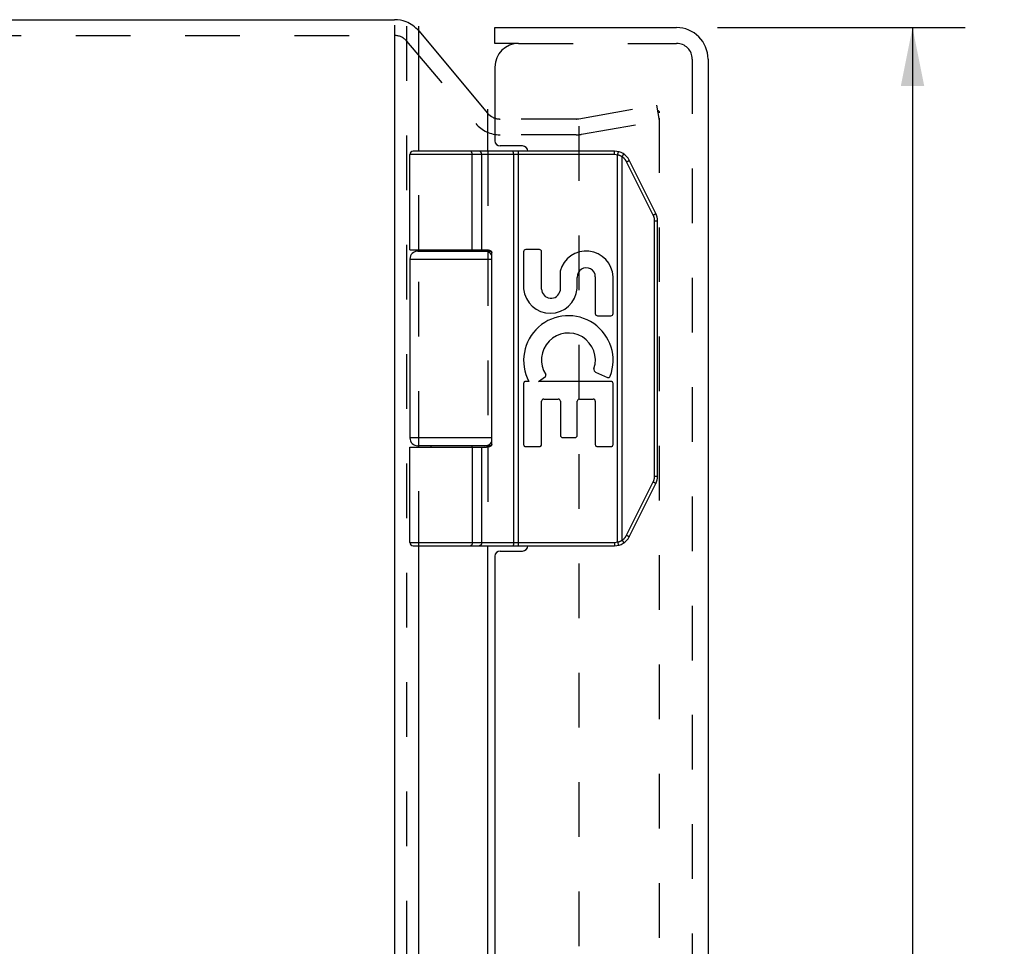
# Model space of a CAD drawing. Header units: inches. Extents: x 0 to 37.8, y 0 to 24.4.
# Tile 5 of 11: x 3.7 to 7.5, y 13.1 to 16.6. Entities that reach past the tile are written whole.
import ezdxf

# ---------------------------------------------------------------- set-up
doc = ezdxf.new("R2010")
doc.units = ezdxf.units.IN
doc.header["$LTSCALE"] = 2.077778
doc.header["$MEASUREMENT"] = 0
doc.linetypes.add('HIDDEN', pattern=[0.2, 0.1, -0.1])
doc.layers.get('0').update_dxf_attribs({"linetype": 'CONTINUOUS'})
for name, color, linetype in [('DEFAULT_2', 8, 'HIDDEN'), ('DIMENSIONS', 7, 'CONTINUOUS'), ('DOOR_ASSEMBLY', 7, 'CONTINUOUS')]:
    doc.layers.add(name, color=color, linetype=linetype)
doc.styles.get("Standard").update_dxf_attribs({"font": 'arial.ttf'})
doc.dimstyles.new('DIMSTYLE_1', dxfattribs={"dimtxt": 0.166667, "dimasz": 0.222222, "dimexe": 0.09, "dimexo": 0.07, "dimgap": 0.0375, "dimtad": 0, "dimtih": 1, "dimtoh": 1, "dimzin": 4, "dimdsep": 46, "dimtxsty": 'Standard', "dimblk": '_FILLED', "dimblk1": '_FILLED', "dimblk2": '_FILLED', "dimcen": 0.09, "dimadec": 3, "dimazin": 1, "dimtfac": 1, "dimtdec": 3, "dimtofl": 0, "dimtmove": 0, "dimatfit": 3, "dimldrblk": '_FILLED', "dimfxl": 0, "dimtolj": 1, "dimtzin": 4, "dimarcsym": 0})

# ---------------------------------------------------------------- blocks, each defined once
blk = doc.blocks.new('_FILLED')
at = {"color": 0, "linetype": 'ByBlock'}
blk.add_solid([(0, 0), (-1, 0.2), (-1, -0.2)], dxfattribs=at)
blk = doc.blocks.new('*D13')
at = {"layer": 'DIMENSIONS', "color": 2, "linetype": 'Continuous'}
for p, q in [((6.3924, 16.546), (7.3336, 16.546)), ((7.1336, 16.546), (7.1336, 12.886)), ((7.1336, 8.606), (7.1336, 12.3027)), ((6.3924, 8.606), (7.3336, 8.606))]:
    blk.add_line(p, q, dxfattribs=at)
at = {"layer": 'DIMENSIONS', "color": 2, "linetype": 'Continuous', "xscale": 0.2222222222, "yscale": 0.2222222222, "zscale": 0.2222222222}
for p, rotation in [((7.1336, 16.546), 90), ((7.1336, 8.606), 270)]:
    blk.add_blockref('_FILLED', p, dxfattribs=dict(at, rotation=rotation))
at = {"layer": 'DIMENSIONS', "color": 2, "linetype": 'Continuous', "insert": (7.1336, 12.8027), "char_height": 0.16667, "width": 0.697646, "attachment_point": 2, "line_spacing_factor": 0.9}
blk.add_mtext('7.94\\PDOOR', dxfattribs=at)

msp = doc.modelspace()

# ---------------------------------------------------------------- linework, layer by layer
at = {"color": 3, "linetype": 'Continuous'}
for p, q in [((2.2923, 16.576), (5.1654, 16.576)), ((5.1654, 16.5557), (5.1654, 8.6379)), ((5.2573, 16.076), (5.2573, 16.5511)), ((5.5202, 16.076), (5.5202, 16.2353)), ((5.2573, 15.696), (5.2573, 15.701)), ((5.5202, 15.696), (5.5202, 15.7008)), ((5.2573, 14.951), (5.2573, 14.956)), ((5.5202, 14.9513), (5.5202, 14.956)), ((5.2573, 10.576), (5.2573, 14.576)), ((5.5202, 10.576), (5.5202, 14.576))]:
    msp.add_line(p, q, dxfattribs=at)
at = {"color": 7, "linetype": 'Continuous'}
msp.add_line((5.2573, 16.5332), (5.5193, 16.2209), dxfattribs=at)
at = {"color": 3, "linetype": 'Continuous'}
msp.add_arc((5.1654, 16.456), 0.12, 68.6313, 90, dxfattribs=at)
at = {"color": 7, "linetype": 'Continuous'}
for centre, radius, start, end in [((5.1654, 16.456), 0.12, 40, 68.6313), ((5.5662, 16.2584), 0.06, 220, 242.7669)]:
    msp.add_arc(centre, radius, start, end, dxfattribs=at)
at = {"layer": 'DEFAULT_2', "color": 8, "linetype": 'HIDDEN'}
for p, q in [((5.2113, 16.5511), (5.2113, 8.7015)), ((2.2923, 16.516), (5.1654, 16.516)), ((5.2113, 16.4946), (5.4734, 16.1823)), ((5.8654, 16.1993), (6.1622, 16.2516)), ((6.1726, 16.1925), (6.1622, 16.2516)), ((6.1726, 8.9299), (6.1726, 16.2222)), ((5.855, 16.1984), (5.5662, 16.1984)), ((5.8654, 16.1707), (5.8654, 9.0255)), ((5.8758, 16.1402), (6.1726, 16.1925)), ((5.855, 16.1384), (5.5662, 16.1384)), ((5.2573, 15.701), (5.2573, 16.076)), ((5.5202, 16.076), (5.5202, 15.7008)), ((5.2573, 14.956), (5.2573, 15.696)), ((5.5202, 15.696), (5.5202, 14.956)), ((5.2573, 14.576), (5.2573, 14.951)), ((5.5202, 14.9513), (5.5202, 14.576))]:
    msp.add_line(p, q, dxfattribs=at)
for points in [[(6.1647, 16.2302), (6.1645, 16.2302), (6.164, 16.2301), (6.1634, 16.23)], [(6.1662, 16.23), (6.1657, 16.2301), (6.1651, 16.2302), (6.1647, 16.2302)], [(6.1726, 16.2222), (6.1726, 16.2227), (6.1725, 16.2233), (6.1724, 16.2239), (6.1723, 16.2245), (6.1721, 16.225), (6.1719, 16.2255), (6.1716, 16.2261), (6.1713, 16.2266), (6.171, 16.227), (6.1706, 16.2275), (6.1702, 16.2279), (6.1698, 16.2283), (6.1694, 16.2286), (6.1689, 16.229), (6.1684, 16.2293), (6.1679, 16.2295), (6.1673, 16.2297), (6.1668, 16.2299), (6.1662, 16.23)]]:
    msp.add_lwpolyline(points, dxfattribs=at)
for centre, radius, start, end in [((5.1654, 16.456), 0.06, 40, 90), ((5.5662, 16.2584), 0.06, 242.7669, 270), ((5.5662, 16.2584), 0.12, 220, 270), ((5.855, 16.2584), 0.06, 270, 280), ((5.855, 16.2584), 0.12, 270, 280)]:
    msp.add_arc(centre, radius, start, end, dxfattribs=at)
at = {"layer": 'DOOR_ASSEMBLY', "color": 7, "linetype": 'Continuous'}
for p, q in [((5.5468, 16.486), (5.5468, 16.546)), ((5.6368, 16.486), (5.5468, 16.486)), ((5.2238, 15.701), (5.2238, 16.063)), ((6.0012, 16.063), (5.2238, 16.063)), ((6.0012, 16.076), (5.2368, 16.076)), ((5.4543, 16.076), (5.4542, 16.076)), ((5.4544, 16.076), (5.4543, 16.076)), ((5.4545, 16.076), (5.4544, 16.076)), ((5.4607, 15.701), (5.4607, 16.0632)), ((5.4607, 15.701), (5.4607, 16.0632)), ((5.4967, 15.701), (5.4967, 16.063)), ((5.6169, 16.0712), (5.6169, 16.0716)), ((5.617, 16.0709), (5.6169, 16.0712)), ((5.617, 16.0706), (5.617, 16.0709)), ((5.6171, 16.0702), (5.617, 16.0706)), ((5.6171, 16.0698), (5.6171, 16.0702)), ((5.6171, 16.0695), (5.6171, 16.0698)), ((5.6172, 16.0691), (5.6171, 16.0695)), ((5.6172, 16.0687), (5.6172, 16.0691)), ((5.6172, 16.0683), (5.6172, 16.0687)), ((5.6172, 16.0679), (5.6172, 16.0683)), ((5.6173, 16.0675), (5.6172, 16.0679)), ((5.6173, 16.0671), (5.6173, 16.0675)), ((5.6173, 16.0667), (5.6173, 16.0671)), ((5.6173, 16.0662), (5.6173, 16.0667)), ((5.6173, 16.0658), (5.6173, 16.0662)), ((5.6174, 16.0654), (5.6173, 16.0658)), ((5.6174, 16.065), (5.6174, 16.0654)), ((5.6174, 16.0645), (5.6174, 16.065)), ((5.6174, 16.0641), (5.6174, 16.0645)), ((5.6174, 16.0637), (5.6174, 16.0641)), ((5.6174, 16.0632), (5.6174, 16.0637)), ((5.6174, 16.0632), (5.6174, 14.5888)), ((5.6366, 14.576), (5.6366, 16.076)), ((6.0012, 16.063), (6.0012, 16.076)), ((6.0131, 16.0616), (6.0163, 16.0742)), ((6.0131, 14.5905), (6.0131, 16.0616)), ((6.0305, 16.0547), (6.0307, 16.0551)), ((6.0305, 14.5973), (6.0305, 16.0547)), ((6.0307, 16.0551), (6.031, 16.0556)), ((6.031, 16.0556), (6.0314, 16.0562)), ((6.0314, 16.0562), (6.0317, 16.0567)), ((6.0317, 16.0567), (6.032, 16.0572)), ((6.032, 16.0572), (6.0324, 16.0577)), ((6.0324, 16.0577), (6.0326, 16.0581)), ((6.0326, 16.0581), (6.0328, 16.0584)), ((6.0328, 16.0584), (6.033, 16.0588)), ((6.033, 16.0588), (6.0332, 16.0591)), ((6.0332, 16.0591), (6.0333, 16.0594)), ((6.0333, 16.0594), (6.0335, 16.0597)), ((6.0335, 16.0597), (6.0337, 16.0601)), ((6.0337, 16.0601), (6.0339, 16.0604)), ((6.0339, 16.0604), (6.034, 16.0607)), ((6.034, 16.0607), (6.0342, 16.061)), ((6.0342, 16.061), (6.0344, 16.0613)), ((6.0344, 16.0613), (6.0345, 16.0615)), ((6.0345, 16.0615), (6.0347, 16.0618)), ((6.0347, 16.0618), (6.0348, 16.0621)), ((6.0348, 16.0621), (6.0349, 16.0624)), ((6.1484, 15.8334), (6.0473, 16.0357)), ((6.0484, 16.0362), (6.0492, 16.0366)), ((6.0492, 16.0366), (6.0499, 16.037)), ((6.0499, 16.037), (6.0506, 16.0374)), ((6.0506, 16.0374), (6.0513, 16.0378)), ((6.0513, 16.0378), (6.052, 16.0381)), ((6.052, 16.0381), (6.0525, 16.0384)), ((6.0525, 16.0384), (6.0529, 16.0387)), ((6.0529, 16.0387), (6.0534, 16.0389)), ((6.0534, 16.0389), (6.0538, 16.0392)), ((6.0538, 16.0392), (6.0542, 16.0394)), ((6.0542, 16.0394), (6.0544, 16.0395)), ((6.0544, 16.0395), (6.0547, 16.0397)), ((6.055, 16.0399), (6.0553, 16.04)), ((6.0553, 16.04), (6.0555, 16.0402)), ((6.0555, 16.0402), (6.0557, 16.0403)), ((6.0557, 16.0403), (6.0558, 16.0404)), ((6.1582, 15.8392), (6.0571, 16.0415)), ((6.1496, 15.834), (6.1503, 15.8344)), ((6.1503, 15.8344), (6.151, 15.8348)), ((6.151, 15.8348), (6.1518, 15.8352)), ((6.1518, 15.8352), (6.1524, 15.8355)), ((6.1524, 15.8355), (6.1531, 15.8359)), ((6.1531, 15.8359), (6.1536, 15.8362)), ((6.1536, 15.8362), (6.154, 15.8364)), ((6.154, 15.8364), (6.1545, 15.8367)), ((6.1545, 15.8367), (6.1549, 15.8369)), ((6.1549, 15.8369), (6.1553, 15.8371)), ((6.1553, 15.8371), (6.1556, 15.8373)), ((6.1556, 15.8373), (6.1558, 15.8374)), ((6.1558, 15.8374), (6.156, 15.8376)), ((6.156, 15.8376), (6.1563, 15.8377)), ((6.1563, 15.8377), (6.1565, 15.8378)), ((6.1565, 15.8378), (6.1567, 15.838)), ((6.1536, 14.8408), (6.1536, 15.8113)), ((6.1536, 15.8113), (6.1648, 15.8113)), ((6.1648, 14.8408), (6.1648, 15.8113)), ((5.2538, 15.696), (5.5326, 15.696)), ((5.3033, 15.701), (5.3033, 15.696)), ((5.4593, 15.701), (5.4593, 15.696)), ((5.5348, 14.961), (5.5348, 15.691)), ((5.6556, 15.6936), (5.6556, 15.5525)), ((5.7159, 15.702), (5.664, 15.702)), ((5.7243, 15.552), (5.7243, 15.6936)), ((5.2238, 15.666), (5.2238, 14.986)), ((5.2238, 15.666), (5.5348, 15.666)), ((5.7943, 15.6203), (5.7943, 15.5455)), ((5.8597, 15.5536), (5.8599, 15.5963)), ((5.9284, 15.5986), (5.9284, 15.459)), ((5.9958, 15.459), (5.9958, 15.5986)), ((5.9368, 15.4506), (5.9874, 15.4506)), ((5.9295, 15.2358), (5.9748, 15.2162)), ((5.6556, 15.1927), (5.6556, 14.9612)), ((5.6757, 15.2011), (5.664, 15.2011)), ((5.713, 15.2011), (5.7385, 15.219)), ((5.9874, 15.2011), (5.713, 15.2011)), ((5.9958, 14.9612), (5.9958, 15.1927)), ((5.7243, 14.9612), (5.7243, 15.1253)), ((5.7327, 15.1337), (5.7874, 15.1337)), ((5.7958, 15.1253), (5.7958, 14.9957)), ((5.8595, 14.9957), (5.8595, 15.1253)), ((5.8679, 15.1337), (5.92, 15.1337)), ((5.9284, 15.1253), (5.9284, 14.9612)), ((5.5348, 14.986), (5.2238, 14.986)), ((5.8042, 14.9873), (5.8511, 14.9873)), ((5.2238, 14.589), (5.2238, 14.951)), ((5.2238, 14.951), (5.5149, 14.951)), ((5.5326, 14.956), (5.2538, 14.956)), ((5.3033, 14.956), (5.3033, 14.951)), ((5.4593, 14.956), (5.4593, 14.951)), ((5.4967, 14.589), (5.4967, 14.951)), ((5.664, 14.9528), (5.7159, 14.9528)), ((5.9368, 14.9528), (5.9874, 14.9528)), ((6.0473, 14.6164), (6.1484, 14.8186)), ((6.1484, 14.8186), (6.1494, 14.8181)), ((6.1494, 14.8181), (6.1501, 14.8178)), ((6.1501, 14.8178), (6.1509, 14.8174)), ((6.1509, 14.8174), (6.1516, 14.817)), ((6.1516, 14.817), (6.1523, 14.8166)), ((6.1523, 14.8166), (6.1529, 14.8162)), ((6.1529, 14.8162), (6.1534, 14.816)), ((6.1534, 14.816), (6.1539, 14.8157)), ((6.1536, 14.8408), (6.1648, 14.8408)), ((6.1539, 14.8157), (6.1543, 14.8155)), ((6.1543, 14.8155), (6.1548, 14.8152)), ((6.1548, 14.8152), (6.1552, 14.815)), ((6.0571, 14.6106), (6.1582, 14.8128)), ((6.1552, 14.815), (6.1554, 14.8148)), ((6.1554, 14.8148), (6.1557, 14.8147)), ((6.1557, 14.8147), (6.1559, 14.8145)), ((6.1559, 14.8145), (6.1562, 14.8144)), ((6.1562, 14.8144), (6.1564, 14.8143)), ((6.1564, 14.8143), (6.1566, 14.8141)), ((6.1566, 14.8141), (6.1568, 14.814)), ((6.0305, 14.5973), (6.0308, 14.5968)), ((6.0308, 14.5968), (6.0311, 14.5962)), ((6.0311, 14.5962), (6.0315, 14.5957)), ((6.0315, 14.5957), (6.0318, 14.5952)), ((6.0318, 14.5952), (6.0321, 14.5947)), ((6.0321, 14.5947), (6.0325, 14.5941)), ((6.0325, 14.5941), (6.0327, 14.5938)), ((6.0327, 14.5938), (6.0329, 14.5934)), ((6.0329, 14.5934), (6.0331, 14.5931)), ((6.0331, 14.5931), (6.0333, 14.5928)), ((6.0333, 14.5928), (6.0334, 14.5925)), ((6.0334, 14.5925), (6.0336, 14.5921)), ((6.0336, 14.5921), (6.0338, 14.5918)), ((6.0338, 14.5918), (6.034, 14.5915)), ((6.034, 14.5915), (6.0341, 14.5912)), ((6.0341, 14.5912), (6.0343, 14.5909)), ((6.0343, 14.5909), (6.0344, 14.5906)), ((6.0344, 14.5906), (6.0346, 14.5904)), ((6.0473, 14.6164), (6.0482, 14.6159)), ((6.0482, 14.6159), (6.049, 14.6155)), ((6.049, 14.6155), (6.0497, 14.6151)), ((6.0497, 14.6151), (6.0505, 14.6147)), ((6.0505, 14.6147), (6.0511, 14.6144)), ((6.0511, 14.6144), (6.0518, 14.614)), ((6.0518, 14.614), (6.0523, 14.6137)), ((6.0523, 14.6137), (6.0528, 14.6135)), ((6.0528, 14.6135), (6.0532, 14.6132)), ((6.0532, 14.6132), (6.0536, 14.613)), ((6.0536, 14.613), (6.0541, 14.6127)), ((6.0541, 14.6127), (6.0543, 14.6126)), ((6.0543, 14.6126), (6.0546, 14.6124)), ((6.0546, 14.6124), (6.0548, 14.6123)), ((6.0548, 14.6123), (6.055, 14.6122)), ((6.055, 14.6122), (6.0553, 14.612)), ((6.0553, 14.612), (6.0555, 14.6119)), ((6.0555, 14.6119), (6.0557, 14.6118)), ((5.2238, 14.589), (6.0012, 14.589)), ((5.2368, 14.576), (6.0012, 14.576)), ((5.4543, 14.576), (5.4542, 14.576)), ((5.4544, 14.576), (5.4543, 14.576)), ((5.4545, 14.576), (5.4544, 14.576)), ((5.4546, 14.5761), (5.4545, 14.576)), ((5.6171, 14.582), (5.617, 14.5817)), ((5.617, 14.5817), (5.617, 14.5813)), ((5.617, 14.5813), (5.617, 14.581)), ((5.6172, 14.5832), (5.6171, 14.5828)), ((5.6171, 14.5828), (5.6171, 14.5824)), ((5.6171, 14.5824), (5.6171, 14.582)), ((5.6173, 14.5843), (5.6172, 14.5839)), ((5.6172, 14.5839), (5.6172, 14.5835)), ((5.6172, 14.5835), (5.6172, 14.5832)), ((5.6174, 14.5864), (5.6173, 14.586)), ((5.6173, 14.586), (5.6173, 14.5856)), ((5.6173, 14.5856), (5.6173, 14.5852)), ((5.6173, 14.5852), (5.6173, 14.5848)), ((5.6173, 14.5848), (5.6173, 14.5843)), ((5.6174, 14.5888), (5.6174, 14.5884)), ((5.6174, 14.5884), (5.6174, 14.5879)), ((5.6174, 14.5879), (5.6174, 14.5875)), ((5.6174, 14.5869), (5.6174, 14.5864)), ((6.0012, 14.589), (6.0012, 14.576)), ((6.0131, 14.5905), (6.0163, 14.5779)), ((6.0346, 14.5904), (6.0347, 14.5901))]:
    msp.add_line(p, q, dxfattribs=at)
at = {"layer": 'DOOR_ASSEMBLY', "color": 3, "linetype": 'Continuous'}
for p, q in [((5.5468, 16.546), (6.2368, 16.546)), ((6.3568, 16.426), (6.3568, 8.726)), ((5.5468, 16.396), (5.5468, 16.116)), ((5.6518, 16.096), (5.5668, 16.096)), ((5.5668, 14.556), (5.6518, 14.556)), ((5.5468, 14.536), (5.5468, 10.616))]:
    msp.add_line(p, q, dxfattribs=at)
at = {"layer": 'DOOR_ASSEMBLY', "color": 8, "linetype": 'HIDDEN'}
for p, q in [((5.6368, 16.486), (6.2368, 16.486)), ((6.2968, 16.426), (6.2968, 8.726))]:
    msp.add_line(p, q, dxfattribs=at)
at = {"layer": 'DOOR_ASSEMBLY', "color": 7, "linetype": 'Continuous'}
for points in [[(5.4607, 16.0632), (5.4607, 16.0635), (5.4607, 16.0637), (5.4607, 16.0639), (5.4607, 16.0641), (5.4607, 16.0643), (5.4607, 16.0645), (5.4607, 16.0648), (5.4607, 16.065), (5.4607, 16.0652), (5.4606, 16.0654), (5.4606, 16.0656), (5.4606, 16.0658), (5.4606, 16.066), (5.4605, 16.0662), (5.4605, 16.0665), (5.4605, 16.0667), (5.4605, 16.0669), (5.4604, 16.0671), (5.4604, 16.0673), (5.4604, 16.0675), (5.4603, 16.0677), (5.4603, 16.0679), (5.4602, 16.0681), (5.4602, 16.0683), (5.4601, 16.0685), (5.4601, 16.0687), (5.46, 16.0689), (5.46, 16.0691), (5.4599, 16.0693), (5.4599, 16.0695), (5.4598, 16.0696), (5.4598, 16.0698), (5.4597, 16.07), (5.4597, 16.0702), (5.4596, 16.0704), (5.4595, 16.0706), (5.4595, 16.0707), (5.4594, 16.0709), (5.4593, 16.0711), (5.4593, 16.0712), (5.4592, 16.0714), (5.4591, 16.0716), (5.4591, 16.0717), (5.459, 16.0719), (5.4589, 16.0721), (5.4588, 16.0722), (5.4588, 16.0724), (5.4587, 16.0725), (5.4586, 16.0727), (5.4585, 16.0728), (5.4584, 16.0729), (5.4583, 16.0731), (5.4583, 16.0732), (5.4582, 16.0734), (5.4581, 16.0735), (5.458, 16.0736), (5.4579, 16.0737), (5.4578, 16.0739), (5.4577, 16.074), (5.4576, 16.0741), (5.4575, 16.0742), (5.4574, 16.0743), (5.4573, 16.0744), (5.4573, 16.0745), (5.4572, 16.0746), (5.4571, 16.0747), (5.457, 16.0748), (5.4569, 16.0749), (5.4568, 16.075), (5.4567, 16.0751), (5.4566, 16.0752), (5.4565, 16.0752), (5.4563, 16.0753), (5.4562, 16.0754), (5.4561, 16.0754), (5.456, 16.0755), (5.4559, 16.0756), (5.4558, 16.0756), (5.4557, 16.0757), (5.4556, 16.0757), (5.4555, 16.0758), (5.4554, 16.0758), (5.4553, 16.0758), (5.4552, 16.0759), (5.4551, 16.0759), (5.455, 16.0759), (5.4549, 16.076), (5.4547, 16.076), (5.4546, 16.076), (5.4545, 16.076)], [(5.4607, 16.0632), (5.4607, 16.0635), (5.4607, 16.0637), (5.4607, 16.0639), (5.4607, 16.0641), (5.4607, 16.0643), (5.4607, 16.0645), (5.4607, 16.0648), (5.4606, 16.065), (5.4606, 16.0652), (5.4606, 16.0654), (5.4606, 16.0656), (5.4606, 16.0658), (5.4605, 16.066), (5.4605, 16.0662), (5.4605, 16.0665), (5.4605, 16.0667), (5.4604, 16.0669), (5.4604, 16.0671), (5.4604, 16.0673), (5.4603, 16.0675), (5.4603, 16.0677), (5.4602, 16.0679), (5.4602, 16.0681), (5.4602, 16.0683), (5.4601, 16.0685), (5.4601, 16.0687), (5.46, 16.0689), (5.46, 16.0691), (5.4599, 16.0693), (5.4599, 16.0695), (5.4598, 16.0696), (5.4597, 16.0698), (5.4597, 16.07), (5.4596, 16.0702), (5.4596, 16.0704), (5.4595, 16.0706), (5.4594, 16.0707), (5.4594, 16.0709), (5.4593, 16.0711), (5.4592, 16.0712), (5.4592, 16.0714), (5.4591, 16.0716), (5.459, 16.0717), (5.459, 16.0719), (5.4589, 16.0721), (5.4588, 16.0722), (5.4587, 16.0724), (5.4586, 16.0725), (5.4586, 16.0727), (5.4585, 16.0728), (5.4584, 16.0729), (5.4583, 16.0731), (5.4582, 16.0732), (5.4581, 16.0734), (5.4581, 16.0735), (5.458, 16.0736), (5.4579, 16.0737), (5.4578, 16.0739), (5.4577, 16.074), (5.4576, 16.0741), (5.4575, 16.0742), (5.4574, 16.0743), (5.4573, 16.0744), (5.4572, 16.0745), (5.4571, 16.0746), (5.457, 16.0747), (5.4569, 16.0748), (5.4568, 16.0749), (5.4567, 16.075), (5.4566, 16.0751), (5.4565, 16.0752), (5.4564, 16.0752), (5.4563, 16.0753), (5.4562, 16.0754), (5.4561, 16.0754), (5.456, 16.0755), (5.4559, 16.0756), (5.4558, 16.0756), (5.4557, 16.0757), (5.4556, 16.0757), (5.4555, 16.0758), (5.4554, 16.0758), (5.4553, 16.0758), (5.4551, 16.0759), (5.455, 16.0759), (5.4549, 16.0759), (5.4548, 16.076), (5.4547, 16.076), (5.4546, 16.076)], [(5.4967, 16.063), (5.4967, 16.0632), (5.4967, 16.0635), (5.4967, 16.0637), (5.4967, 16.0639), (5.4967, 16.0641), (5.4967, 16.0643), (5.4966, 16.0645), (5.4966, 16.0648), (5.4966, 16.065), (5.4966, 16.0652), (5.4965, 16.0654), (5.4965, 16.0656), (5.4965, 16.0658), (5.4964, 16.066), (5.4964, 16.0662), (5.4964, 16.0665), (5.4963, 16.0667), (5.4963, 16.0669), (5.4962, 16.0671), (5.4962, 16.0673), (5.4961, 16.0675), (5.4961, 16.0677), (5.496, 16.0679), (5.4959, 16.0681), (5.4959, 16.0683), (5.4958, 16.0685), (5.4957, 16.0687), (5.4957, 16.0689), (5.4956, 16.0691), (5.4955, 16.0693), (5.4954, 16.0695), (5.4953, 16.0696), (5.4953, 16.0698), (5.4952, 16.07), (5.4951, 16.0702), (5.495, 16.0704), (5.4949, 16.0706), (5.4948, 16.0707), (5.4947, 16.0709), (5.4946, 16.0711), (5.4945, 16.0712), (5.4944, 16.0714), (5.4943, 16.0716), (5.4942, 16.0717), (5.4941, 16.0719), (5.4939, 16.0721), (5.4938, 16.0722), (5.4937, 16.0724), (5.4936, 16.0725), (5.4935, 16.0727), (5.4933, 16.0728), (5.4932, 16.0729), (5.4931, 16.0731), (5.493, 16.0732), (5.4928, 16.0734), (5.4927, 16.0735), (5.4926, 16.0736), (5.4924, 16.0737), (5.4923, 16.0739), (5.4922, 16.074), (5.492, 16.0741), (5.4919, 16.0742), (5.4917, 16.0743), (5.4916, 16.0744), (5.4915, 16.0745), (5.4913, 16.0746), (5.4912, 16.0747), (5.491, 16.0748), (5.4909, 16.0749), (5.4907, 16.075), (5.4906, 16.0751), (5.4904, 16.0752), (5.4903, 16.0752), (5.4901, 16.0753), (5.4899, 16.0754), (5.4898, 16.0754), (5.4896, 16.0755), (5.4895, 16.0756), (5.4893, 16.0756), (5.4892, 16.0757), (5.489, 16.0757), (5.4888, 16.0758), (5.4887, 16.0758), (5.4885, 16.0758), (5.4883, 16.0759), (5.4882, 16.0759), (5.488, 16.0759), (5.4879, 16.076), (5.4877, 16.076), (5.4875, 16.076), (5.4874, 16.076), (5.4872, 16.076), (5.487, 16.076), (5.4869, 16.076)], [(5.6169, 16.0716), (5.6169, 16.0717), (5.6169, 16.0719), (5.6168, 16.0721), (5.6168, 16.0722), (5.6168, 16.0724), (5.6168, 16.0725), (5.6167, 16.0727), (5.6167, 16.0728), (5.6167, 16.0729), (5.6167, 16.0731), (5.6166, 16.0732), (5.6166, 16.0734), (5.6166, 16.0735), (5.6166, 16.0736), (5.6165, 16.0737), (5.6165, 16.0739), (5.6165, 16.074), (5.6164, 16.0741), (5.6164, 16.0742), (5.6164, 16.0743), (5.6164, 16.0744), (5.6163, 16.0745), (5.6163, 16.0746), (5.6163, 16.0747), (5.6162, 16.0748), (5.6162, 16.0749), (5.6162, 16.075), (5.6161, 16.0751), (5.6161, 16.0752), (5.6161, 16.0752), (5.616, 16.0753), (5.616, 16.0754), (5.616, 16.0754), (5.616, 16.0755), (5.6159, 16.0756), (5.6159, 16.0756), (5.6159, 16.0757), (5.6158, 16.0757), (5.6158, 16.0758), (5.6158, 16.0758), (5.6157, 16.0758), (5.6157, 16.0759), (5.6157, 16.0759), (5.6156, 16.0759), (5.6156, 16.076), (5.6156, 16.076), (5.6155, 16.076), (5.6155, 16.076), (5.6155, 16.076), (5.6154, 16.076), (5.6154, 16.076)], [(6.0305, 16.0547), (6.0299, 16.055), (6.0294, 16.0553), (6.0289, 16.0556), (6.0284, 16.0559), (6.0279, 16.0562), (6.0274, 16.0564), (6.0269, 16.0567), (6.0263, 16.0569), (6.0258, 16.0572), (6.0253, 16.0575), (6.0248, 16.0577), (6.0242, 16.0579), (6.0237, 16.0582), (6.0231, 16.0584), (6.0226, 16.0586), (6.0221, 16.0588), (6.0215, 16.059), (6.021, 16.0593), (6.0204, 16.0595), (6.0199, 16.0596), (6.0193, 16.0598), (6.0188, 16.06), (6.0182, 16.0602), (6.0177, 16.0604), (6.0171, 16.0605), (6.0165, 16.0607), (6.016, 16.0609), (6.0154, 16.061), (6.0148, 16.0612), (6.0143, 16.0613), (6.0137, 16.0614), (6.0131, 16.0616)], [(6.0473, 16.0357), (6.047, 16.0361), (6.0468, 16.0366), (6.0465, 16.0371), (6.0463, 16.0376), (6.046, 16.038), (6.0458, 16.0385), (6.0455, 16.0389), (6.0452, 16.0394), (6.0449, 16.0399), (6.0446, 16.0403), (6.0443, 16.0408), (6.0441, 16.0412), (6.0437, 16.0416), (6.0434, 16.0421), (6.0431, 16.0425), (6.0428, 16.0429), (6.0425, 16.0434), (6.0422, 16.0438), (6.0418, 16.0442), (6.0415, 16.0446), (6.0412, 16.0451), (6.0408, 16.0455), (6.0405, 16.0459), (6.0401, 16.0463), (6.0398, 16.0467), (6.0394, 16.0471), (6.039, 16.0475), (6.0387, 16.0479), (6.0383, 16.0482), (6.0379, 16.0486), (6.0375, 16.049), (6.0371, 16.0494), (6.0368, 16.0497), (6.0364, 16.0501), (6.036, 16.0505), (6.0356, 16.0508), (6.0352, 16.0512), (6.0347, 16.0515), (6.0343, 16.0518), (6.0339, 16.0522), (6.0335, 16.0525), (6.0331, 16.0528), (6.0326, 16.0532), (6.0322, 16.0535), (6.0318, 16.0538), (6.0313, 16.0541), (6.0309, 16.0544), (6.0305, 16.0547)], [(6.0349, 16.0624), (6.035, 16.0625), (6.035, 16.0626), (6.0351, 16.0627), (6.0352, 16.0628), (6.0352, 16.063), (6.0353, 16.0631), (6.0353, 16.0632), (6.0354, 16.0633), (6.0354, 16.0634), (6.0355, 16.0635), (6.0355, 16.0636), (6.0355, 16.0637), (6.0356, 16.0638), (6.0356, 16.0639), (6.0357, 16.064), (6.0357, 16.0641), (6.0357, 16.0642), (6.0358, 16.0643), (6.0358, 16.0644), (6.0358, 16.0644), (6.0358, 16.0645), (6.0359, 16.0646), (6.0359, 16.0647), (6.0359, 16.0647), (6.0359, 16.0648), (6.0359, 16.0649), (6.0359, 16.0649), (6.0359, 16.065), (6.036, 16.0651), (6.036, 16.0651), (6.036, 16.0652), (6.036, 16.0652), (6.036, 16.0653), (6.036, 16.0653), (6.036, 16.0653), (6.036, 16.0654), (6.0359, 16.0654), (6.0359, 16.0654), (6.0359, 16.0655), (6.0359, 16.0655), (6.0359, 16.0655), (6.0359, 16.0655), (6.0359, 16.0655)], [(6.0473, 16.0357), (6.0475, 16.0358), (6.0484, 16.0362)], [(6.0547, 16.0397), (6.0548, 16.0398), (6.055, 16.0399)], [(6.0558, 16.0404), (6.0559, 16.0405), (6.056, 16.0405), (6.0561, 16.0406), (6.0562, 16.0406), (6.0562, 16.0407), (6.0563, 16.0407), (6.0564, 16.0408), (6.0565, 16.0408), (6.0565, 16.0409), (6.0566, 16.0409), (6.0566, 16.041), (6.0567, 16.041), (6.0567, 16.041), (6.0568, 16.0411), (6.0568, 16.0411), (6.0569, 16.0411), (6.0569, 16.0412), (6.0569, 16.0412), (6.057, 16.0412), (6.057, 16.0413), (6.057, 16.0413), (6.0571, 16.0413), (6.0571, 16.0413), (6.0571, 16.0414), (6.0571, 16.0414), (6.0571, 16.0414), (6.0571, 16.0414), (6.0571, 16.0414), (6.0571, 16.0415), (6.0571, 16.0415)], [(6.1484, 15.8334), (6.1486, 15.8335), (6.1496, 15.834)], [(6.1536, 15.8113), (6.1536, 15.8118), (6.1536, 15.8124), (6.1536, 15.8129), (6.1536, 15.8135), (6.1536, 15.814), (6.1535, 15.8145), (6.1535, 15.8151), (6.1534, 15.8156), (6.1534, 15.8162), (6.1533, 15.8167), (6.1533, 15.8173), (6.1532, 15.8178), (6.1531, 15.8183), (6.153, 15.8189), (6.153, 15.8194), (6.1529, 15.82), (6.1528, 15.8205), (6.1527, 15.821), (6.1526, 15.8216), (6.1524, 15.8221), (6.1523, 15.8226), (6.1522, 15.8232), (6.1521, 15.8237), (6.1519, 15.8242), (6.1518, 15.8248), (6.1516, 15.8253), (6.1515, 15.8258), (6.1513, 15.8263), (6.1511, 15.8268), (6.1509, 15.8274), (6.1508, 15.8279), (6.1506, 15.8284), (6.1504, 15.8289), (6.1502, 15.8294), (6.15, 15.8299), (6.1498, 15.8304), (6.1496, 15.8309), (6.1493, 15.8314), (6.1491, 15.8319), (6.1489, 15.8324), (6.1487, 15.8329), (6.1484, 15.8334)], [(6.1567, 15.838), (6.1568, 15.838), (6.157, 15.8381)], [(6.157, 15.8381), (6.1571, 15.8382), (6.1571, 15.8383), (6.1572, 15.8383), (6.1573, 15.8384), (6.1574, 15.8384), (6.1574, 15.8385), (6.1575, 15.8385), (6.1576, 15.8386), (6.1576, 15.8386), (6.1577, 15.8387), (6.1578, 15.8387), (6.1578, 15.8387), (6.1579, 15.8388), (6.1579, 15.8388), (6.158, 15.8389), (6.158, 15.8389), (6.158, 15.8389), (6.1581, 15.839), (6.1581, 15.839), (6.1581, 15.839), (6.1582, 15.839), (6.1582, 15.8391), (6.1582, 15.8391), (6.1582, 15.8391), (6.1582, 15.8391), (6.1582, 15.8392), (6.1582, 15.8392), (6.1582, 15.8392), (6.1582, 15.8392), (6.1582, 15.8392)], [(5.2238, 15.701), (5.5149, 15.701), (5.5156, 15.701), (5.5162, 15.701), (5.5169, 15.701), (5.5175, 15.7009), (5.5182, 15.7009), (5.5188, 15.7009), (5.5194, 15.7008), (5.52, 15.7008), (5.5205, 15.7007), (5.521, 15.7007), (5.5215, 15.7006), (5.522, 15.7005), (5.5225, 15.7004), (5.523, 15.7004), (5.5234, 15.7003), (5.5238, 15.7002), (5.5242, 15.7001), (5.5246, 15.7), (5.525, 15.6999), (5.5254, 15.6998), (5.5257, 15.6997), (5.5261, 15.6996), (5.5264, 15.6995), (5.5267, 15.6994), (5.5271, 15.6993), (5.5274, 15.6992), (5.5276, 15.6991), (5.5279, 15.699), (5.5282, 15.6989), (5.5285, 15.6987), (5.5287, 15.6986), (5.529, 15.6985), (5.5292, 15.6984), (5.5294, 15.6983), (5.5297, 15.6982), (5.5299, 15.698), (5.5301, 15.6979), (5.5303, 15.6978), (5.5305, 15.6977), (5.5307, 15.6976), (5.5309, 15.6974), (5.531, 15.6973), (5.5312, 15.6972), (5.5314, 15.6971), (5.5315, 15.6969), (5.5317, 15.6968), (5.5318, 15.6967), (5.532, 15.6966), (5.5321, 15.6964), (5.5322, 15.6963), (5.5324, 15.6962), (5.5325, 15.6961), (5.5326, 15.696), (5.5327, 15.6958), (5.5328, 15.6957), (5.5329, 15.6956), (5.533, 15.6955), (5.5331, 15.6954), (5.5332, 15.6952), (5.5333, 15.6951), (5.5334, 15.695), (5.5335, 15.6949), (5.5336, 15.6948), (5.5337, 15.6947), (5.5337, 15.6945), (5.5338, 15.6944), (5.5339, 15.6943), (5.5339, 15.6942), (5.534, 15.6941), (5.5341, 15.694), (5.5341, 15.6938), (5.5342, 15.6937), (5.5342, 15.6936), (5.5343, 15.6935), (5.5343, 15.6934), (5.5344, 15.6933), (5.5344, 15.6932), (5.5344, 15.6931), (5.5345, 15.693), (5.5345, 15.6928), (5.5345, 15.6927), (5.5346, 15.6926), (5.5346, 15.6925), (5.5346, 15.6924), (5.5346, 15.6923), (5.5347, 15.6922), (5.5347, 15.6921), (5.5347, 15.692), (5.5347, 15.6919), (5.5347, 15.6918), (5.5348, 15.6917), (5.5348, 15.6916), (5.5348, 15.6914), (5.5348, 15.6913), (5.5348, 15.6912), (5.5348, 15.6911), (5.5348, 15.691)], [(5.4607, 14.951), (5.4607, 14.5888), (5.4607, 14.5886), (5.4607, 14.5884), (5.4607, 14.5882), (5.4607, 14.5879), (5.4607, 14.5877), (5.4607, 14.5875), (5.4607, 14.5873), (5.4606, 14.5871), (5.4606, 14.5869), (5.4606, 14.5866), (5.4606, 14.5864), (5.4606, 14.5862), (5.4605, 14.586), (5.4605, 14.5858), (5.4605, 14.5856), (5.4605, 14.5854), (5.4604, 14.5852), (5.4604, 14.585), (5.4604, 14.5848), (5.4603, 14.5846), (5.4603, 14.5843), (5.4602, 14.5841), (5.4602, 14.5839), (5.4602, 14.5837), (5.4601, 14.5835), (5.4601, 14.5834), (5.46, 14.5832), (5.46, 14.583), (5.4599, 14.5828), (5.4599, 14.5826), (5.4598, 14.5824), (5.4597, 14.5822), (5.4597, 14.582), (5.4596, 14.5818), (5.4596, 14.5817), (5.4595, 14.5815), (5.4594, 14.5813), (5.4594, 14.5811), (5.4593, 14.581), (5.4592, 14.5808), (5.4592, 14.5806), (5.4591, 14.5805), (5.459, 14.5803), (5.459, 14.5801), (5.4589, 14.58), (5.4588, 14.5798), (5.4587, 14.5797), (5.4586, 14.5795), (5.4586, 14.5794), (5.4585, 14.5792), (5.4584, 14.5791), (5.4583, 14.579), (5.4582, 14.5788), (5.4581, 14.5787), (5.4581, 14.5786), (5.458, 14.5784), (5.4579, 14.5783), (5.4578, 14.5782), (5.4577, 14.5781), (5.4576, 14.5779), (5.4575, 14.5778), (5.4574, 14.5777), (5.4573, 14.5776), (5.4572, 14.5775), (5.4571, 14.5774), (5.457, 14.5773), (5.4569, 14.5772), (5.4568, 14.5771), (5.4567, 14.5771), (5.4566, 14.577), (5.4565, 14.5769), (5.4564, 14.5768), (5.4563, 14.5767), (5.4562, 14.5767), (5.4561, 14.5766), (5.456, 14.5765), (5.4559, 14.5765), (5.4558, 14.5764), (5.4557, 14.5764), (5.4556, 14.5763), (5.4555, 14.5763), (5.4554, 14.5762), (5.4553, 14.5762), (5.4551, 14.5762), (5.455, 14.5761), (5.4549, 14.5761), (5.4548, 14.5761), (5.4547, 14.5761), (5.4546, 14.5761)], [(5.4607, 14.951), (5.4607, 14.5888), (5.4607, 14.5886), (5.4607, 14.5884), (5.4607, 14.5882), (5.4607, 14.5879), (5.4607, 14.5877), (5.4607, 14.5875), (5.4607, 14.5873), (5.4607, 14.5871), (5.4607, 14.5869), (5.4606, 14.5866), (5.4606, 14.5864), (5.4606, 14.5862), (5.4606, 14.586), (5.4605, 14.5858), (5.4605, 14.5856), (5.4605, 14.5854), (5.4605, 14.5852), (5.4604, 14.585), (5.4604, 14.5848), (5.4604, 14.5846), (5.4603, 14.5843), (5.4603, 14.5841), (5.4602, 14.5839), (5.4602, 14.5837), (5.4601, 14.5835), (5.4601, 14.5834), (5.46, 14.5832), (5.46, 14.583), (5.4599, 14.5828), (5.4599, 14.5826), (5.4598, 14.5824), (5.4598, 14.5822), (5.4597, 14.582), (5.4597, 14.5818), (5.4596, 14.5817), (5.4595, 14.5815), (5.4595, 14.5813), (5.4594, 14.5811), (5.4593, 14.581), (5.4593, 14.5808), (5.4592, 14.5806), (5.4591, 14.5805), (5.4591, 14.5803), (5.459, 14.5801), (5.4589, 14.58), (5.4588, 14.5798), (5.4588, 14.5797), (5.4587, 14.5795), (5.4586, 14.5794), (5.4585, 14.5792), (5.4584, 14.5791), (5.4583, 14.579), (5.4583, 14.5788), (5.4582, 14.5787), (5.4581, 14.5786), (5.458, 14.5784), (5.4579, 14.5783), (5.4578, 14.5782), (5.4577, 14.5781), (5.4576, 14.5779), (5.4575, 14.5778), (5.4574, 14.5777), (5.4573, 14.5776), (5.4573, 14.5775), (5.4572, 14.5774), (5.4571, 14.5773), (5.457, 14.5772), (5.4569, 14.5771), (5.4568, 14.5771), (5.4567, 14.577), (5.4566, 14.5769), (5.4565, 14.5768), (5.4563, 14.5767), (5.4562, 14.5767), (5.4561, 14.5766), (5.456, 14.5765), (5.4559, 14.5765), (5.4558, 14.5764), (5.4557, 14.5764), (5.4556, 14.5763), (5.4555, 14.5763), (5.4554, 14.5762), (5.4553, 14.5762), (5.4552, 14.5762), (5.4551, 14.5761), (5.455, 14.5761), (5.4549, 14.5761), (5.4547, 14.5761), (5.4546, 14.5761)], [(5.5348, 14.961), (5.5348, 14.9609), (5.5348, 14.9608), (5.5348, 14.9607), (5.5348, 14.9606), (5.5348, 14.9605), (5.5348, 14.9604), (5.5347, 14.9603), (5.5347, 14.9602), (5.5347, 14.9601), (5.5347, 14.96), (5.5347, 14.9598), (5.5346, 14.9597), (5.5346, 14.9596), (5.5346, 14.9595), (5.5346, 14.9594), (5.5345, 14.9593), (5.5345, 14.9592), (5.5345, 14.9591), (5.5344, 14.959), (5.5344, 14.9589), (5.5344, 14.9588), (5.5343, 14.9586), (5.5343, 14.9585), (5.5342, 14.9584), (5.5342, 14.9583), (5.5341, 14.9582), (5.5341, 14.9581), (5.534, 14.958), (5.5339, 14.9579), (5.5339, 14.9577), (5.5338, 14.9576), (5.5337, 14.9575), (5.5337, 14.9574), (5.5336, 14.9573), (5.5335, 14.9572), (5.5334, 14.957), (5.5333, 14.9569), (5.5332, 14.9568), (5.5331, 14.9567), (5.533, 14.9566), (5.5329, 14.9564), (5.5328, 14.9563), (5.5327, 14.9562), (5.5326, 14.9561), (5.5325, 14.956), (5.5324, 14.9558), (5.5322, 14.9557), (5.5321, 14.9556), (5.532, 14.9555), (5.5318, 14.9554), (5.5317, 14.9552), (5.5315, 14.9551), (5.5314, 14.955), (5.5312, 14.9549), (5.531, 14.9547), (5.5309, 14.9546), (5.5307, 14.9545), (5.5305, 14.9544), (5.5303, 14.9542), (5.5301, 14.9541), (5.5299, 14.954), (5.5297, 14.9539), (5.5294, 14.9538), (5.5292, 14.9536), (5.529, 14.9535), (5.5287, 14.9534), (5.5285, 14.9533), (5.5282, 14.9532), (5.5279, 14.9531), (5.5276, 14.953), (5.5274, 14.9528), (5.5271, 14.9527), (5.5267, 14.9526), (5.5264, 14.9525), (5.5261, 14.9524), (5.5257, 14.9523), (5.5254, 14.9522), (5.525, 14.9521), (5.5246, 14.952), (5.5242, 14.9519), (5.5238, 14.9518), (5.5234, 14.9518), (5.523, 14.9517), (5.5225, 14.9516), (5.522, 14.9515), (5.5215, 14.9515), (5.521, 14.9514), (5.5205, 14.9513), (5.52, 14.9513), (5.5194, 14.9512), (5.5188, 14.9512), (5.5182, 14.9511), (5.5175, 14.9511), (5.5169, 14.9511), (5.5162, 14.951), (5.5156, 14.951), (5.5149, 14.951)], [(6.1484, 14.8186), (6.1487, 14.8191), (6.1489, 14.8196), (6.1491, 14.8201), (6.1493, 14.8206), (6.1496, 14.8211), (6.1498, 14.8216), (6.15, 14.8221), (6.1502, 14.8226), (6.1504, 14.8231), (6.1506, 14.8237), (6.1508, 14.8242), (6.1509, 14.8247), (6.1511, 14.8252), (6.1513, 14.8257), (6.1515, 14.8262), (6.1516, 14.8268), (6.1518, 14.8273), (6.1519, 14.8278), (6.1521, 14.8283), (6.1522, 14.8289), (6.1523, 14.8294), (6.1524, 14.8299), (6.1526, 14.8305), (6.1527, 14.831), (6.1528, 14.8315), (6.1529, 14.8321), (6.153, 14.8326), (6.153, 14.8332), (6.1531, 14.8337), (6.1532, 14.8342), (6.1533, 14.8348), (6.1533, 14.8353), (6.1534, 14.8359), (6.1534, 14.8364), (6.1535, 14.837), (6.1535, 14.8375), (6.1536, 14.838), (6.1536, 14.8386), (6.1536, 14.8391), (6.1536, 14.8397), (6.1536, 14.8402), (6.1536, 14.8408)], [(6.1568, 14.814), (6.157, 14.8139), (6.1571, 14.8138), (6.1571, 14.8138), (6.1572, 14.8137), (6.1573, 14.8137), (6.1574, 14.8136), (6.1574, 14.8136), (6.1575, 14.8135), (6.1576, 14.8135), (6.1576, 14.8134), (6.1577, 14.8134), (6.1578, 14.8133), (6.1578, 14.8133), (6.1579, 14.8133), (6.1579, 14.8132), (6.158, 14.8132), (6.158, 14.8132), (6.158, 14.8131), (6.1581, 14.8131), (6.1581, 14.8131), (6.1581, 14.813), (6.1582, 14.813), (6.1582, 14.813), (6.1582, 14.813), (6.1582, 14.8129), (6.1582, 14.8129), (6.1582, 14.8129), (6.1582, 14.8129), (6.1582, 14.8129), (6.1582, 14.8128), (6.1582, 14.8128)], [(6.0131, 14.5905), (6.0137, 14.5906), (6.0143, 14.5907), (6.0148, 14.5909), (6.0154, 14.591), (6.016, 14.5912), (6.0165, 14.5913), (6.0171, 14.5915), (6.0177, 14.5917), (6.0182, 14.5918), (6.0188, 14.592), (6.0193, 14.5922), (6.0199, 14.5924), (6.0204, 14.5926), (6.021, 14.5928), (6.0215, 14.593), (6.0221, 14.5932), (6.0226, 14.5934), (6.0231, 14.5936), (6.0237, 14.5939), (6.0242, 14.5941), (6.0248, 14.5943), (6.0253, 14.5946), (6.0258, 14.5948), (6.0263, 14.5951), (6.0269, 14.5954), (6.0274, 14.5956), (6.0279, 14.5959), (6.0284, 14.5962), (6.0289, 14.5964), (6.0294, 14.5967), (6.0299, 14.597), (6.0305, 14.5973)], [(6.0305, 14.5973), (6.0309, 14.5976), (6.0313, 14.5979), (6.0318, 14.5982), (6.0322, 14.5986), (6.0326, 14.5989), (6.0331, 14.5992), (6.0335, 14.5995), (6.0339, 14.5999), (6.0343, 14.6002), (6.0347, 14.6005), (6.0352, 14.6009), (6.0356, 14.6012), (6.036, 14.6016), (6.0364, 14.6019), (6.0368, 14.6023), (6.0371, 14.6027), (6.0375, 14.603), (6.0379, 14.6034), (6.0383, 14.6038), (6.0387, 14.6042), (6.039, 14.6046), (6.0394, 14.605), (6.0398, 14.6054), (6.0401, 14.6058), (6.0405, 14.6062), (6.0408, 14.6066), (6.0412, 14.607), (6.0415, 14.6074), (6.0418, 14.6078), (6.0422, 14.6082), (6.0425, 14.6087), (6.0428, 14.6091), (6.0431, 14.6095), (6.0434, 14.61), (6.0437, 14.6104), (6.0441, 14.6108), (6.0443, 14.6113), (6.0446, 14.6117), (6.0449, 14.6122), (6.0452, 14.6126), (6.0455, 14.6131), (6.0458, 14.6136), (6.046, 14.614), (6.0463, 14.6145), (6.0465, 14.615), (6.0468, 14.6154), (6.047, 14.6159), (6.0473, 14.6164)], [(6.0557, 14.6118), (6.0558, 14.6116), (6.0559, 14.6116), (6.056, 14.6115), (6.0561, 14.6115), (6.0562, 14.6114), (6.0562, 14.6114), (6.0563, 14.6113), (6.0564, 14.6113), (6.0565, 14.6112), (6.0565, 14.6112), (6.0566, 14.6111), (6.0566, 14.6111), (6.0567, 14.6111), (6.0567, 14.611), (6.0568, 14.611), (6.0568, 14.6109), (6.0569, 14.6109), (6.0569, 14.6109), (6.0569, 14.6108), (6.057, 14.6108), (6.057, 14.6108), (6.057, 14.6107), (6.0571, 14.6107), (6.0571, 14.6107), (6.0571, 14.6107), (6.0571, 14.6107), (6.0571, 14.6106), (6.0571, 14.6106), (6.0571, 14.6106), (6.0571, 14.6106), (6.0571, 14.6106)], [(5.4967, 14.589), (5.4967, 14.5888), (5.4967, 14.5886), (5.4967, 14.5884), (5.4967, 14.5882), (5.4967, 14.5879), (5.4967, 14.5877), (5.4966, 14.5875), (5.4966, 14.5873), (5.4966, 14.5871), (5.4966, 14.5869), (5.4965, 14.5866), (5.4965, 14.5864), (5.4965, 14.5862), (5.4964, 14.586), (5.4964, 14.5858), (5.4964, 14.5856), (5.4963, 14.5854), (5.4963, 14.5852), (5.4962, 14.585), (5.4962, 14.5848), (5.4961, 14.5846), (5.4961, 14.5843), (5.496, 14.5841), (5.4959, 14.5839), (5.4959, 14.5837), (5.4958, 14.5835), (5.4957, 14.5834), (5.4957, 14.5832), (5.4956, 14.583), (5.4955, 14.5828), (5.4954, 14.5826), (5.4953, 14.5824), (5.4953, 14.5822), (5.4952, 14.582), (5.4951, 14.5818), (5.495, 14.5817), (5.4949, 14.5815), (5.4948, 14.5813), (5.4947, 14.5811), (5.4946, 14.581), (5.4945, 14.5808), (5.4944, 14.5806), (5.4943, 14.5805), (5.4942, 14.5803), (5.4941, 14.5801), (5.4939, 14.58), (5.4938, 14.5798), (5.4937, 14.5797), (5.4936, 14.5795), (5.4935, 14.5794), (5.4933, 14.5792), (5.4932, 14.5791), (5.4931, 14.579), (5.493, 14.5788), (5.4928, 14.5787), (5.4927, 14.5786), (5.4926, 14.5784), (5.4924, 14.5783), (5.4923, 14.5782), (5.4922, 14.5781), (5.492, 14.5779), (5.4919, 14.5778), (5.4917, 14.5777), (5.4916, 14.5776), (5.4915, 14.5775), (5.4913, 14.5774), (5.4912, 14.5773), (5.491, 14.5772), (5.4909, 14.5771), (5.4907, 14.5771), (5.4906, 14.577), (5.4904, 14.5769), (5.4903, 14.5768), (5.4901, 14.5767), (5.4899, 14.5767), (5.4898, 14.5766), (5.4896, 14.5765), (5.4895, 14.5765), (5.4893, 14.5764), (5.4892, 14.5764), (5.489, 14.5763), (5.4888, 14.5763), (5.4887, 14.5762), (5.4885, 14.5762), (5.4883, 14.5762), (5.4882, 14.5761), (5.488, 14.5761), (5.4879, 14.5761), (5.4877, 14.5761), (5.4875, 14.5761), (5.4874, 14.576), (5.4872, 14.576), (5.487, 14.576), (5.4869, 14.576)], [(5.617, 14.581), (5.6169, 14.5806), (5.6169, 14.5805), (5.6169, 14.5803), (5.6169, 14.5801), (5.6168, 14.58), (5.6168, 14.5798), (5.6168, 14.5797), (5.6168, 14.5795), (5.6167, 14.5794), (5.6167, 14.5792), (5.6167, 14.5791), (5.6167, 14.579), (5.6166, 14.5788), (5.6166, 14.5787), (5.6166, 14.5786), (5.6166, 14.5784), (5.6165, 14.5783), (5.6165, 14.5782), (5.6165, 14.5781), (5.6164, 14.5779), (5.6164, 14.5778), (5.6164, 14.5777), (5.6164, 14.5776), (5.6163, 14.5775), (5.6163, 14.5774), (5.6163, 14.5773), (5.6162, 14.5772), (5.6162, 14.5771), (5.6162, 14.5771), (5.6161, 14.577), (5.6161, 14.5769), (5.6161, 14.5768), (5.616, 14.5767), (5.616, 14.5767), (5.616, 14.5766), (5.616, 14.5765), (5.6159, 14.5765), (5.6159, 14.5764), (5.6159, 14.5764), (5.6158, 14.5763), (5.6158, 14.5763), (5.6158, 14.5762), (5.6157, 14.5762), (5.6157, 14.5762), (5.6157, 14.5761), (5.6156, 14.5761), (5.6156, 14.5761), (5.6156, 14.5761), (5.6155, 14.5761), (5.6155, 14.576), (5.6155, 14.576), (5.6154, 14.576), (5.6154, 14.576)], [(5.6174, 14.5875), (5.6174, 14.5871), (5.6174, 14.5869)], [(6.0347, 14.5901), (6.0349, 14.5898), (6.0349, 14.5897), (6.035, 14.5896), (6.035, 14.5894), (6.0351, 14.5893), (6.0352, 14.5892), (6.0352, 14.5891), (6.0353, 14.589), (6.0353, 14.5888), (6.0354, 14.5887), (6.0354, 14.5886), (6.0355, 14.5885), (6.0355, 14.5884), (6.0355, 14.5883), (6.0356, 14.5882), (6.0356, 14.5881), (6.0357, 14.588), (6.0357, 14.5879), (6.0357, 14.5878), (6.0358, 14.5878), (6.0358, 14.5877), (6.0358, 14.5876), (6.0358, 14.5875), (6.0359, 14.5874), (6.0359, 14.5874), (6.0359, 14.5873), (6.0359, 14.5872), (6.0359, 14.5872), (6.0359, 14.5871), (6.0359, 14.587), (6.036, 14.587), (6.036, 14.5869), (6.036, 14.5869), (6.036, 14.5868), (6.036, 14.5868), (6.036, 14.5867), (6.036, 14.5867), (6.036, 14.5867), (6.0359, 14.5866), (6.0359, 14.5866), (6.0359, 14.5866), (6.0359, 14.5866), (6.0359, 14.5865), (6.0359, 14.5865), (6.0359, 14.5865)]]:
    msp.add_lwpolyline(points, dxfattribs=at)
at = {"layer": 'DOOR_ASSEMBLY', "color": 3, "linetype": 'Continuous'}
for centre, radius, start, end in [((6.2368, 16.426), 0.12, 0, 90), ((5.6368, 16.396), 0.09, 90, 180), ((5.5668, 16.116), 0.02, 180, 270), ((5.6518, 16.076), 0.02, 0, 90), ((5.5668, 14.536), 0.02, 90, 180), ((5.6518, 14.576), 0.02, 270, 360)]:
    msp.add_arc(centre, radius, start, end, dxfattribs=at)
at = {"layer": 'DOOR_ASSEMBLY', "color": 8, "linetype": 'HIDDEN'}
msp.add_arc((6.2368, 16.426), 0.06, 0, 90, dxfattribs=at)
at = {"layer": 'DOOR_ASSEMBLY', "color": 7, "linetype": 'Continuous'}
for centre, radius, start, end in [((5.2368, 16.063), 0.013, 90, 180), ((6.0012, 16.0135), 0.0625, 26.565, 90), ((6.0012, 16.0135), 0.0495, 76.056, 90), ((6.1023, 15.8113), 0.0625, 360, 26.5651), ((5.2538, 15.666), 0.03, 90, 180), ((5.5088, 15.666), 0.03, 30.1277, 90), ((5.664, 15.6936), 0.0084, 90, 180), ((5.7159, 15.6936), 0.0084, 0, 90), ((5.8934, 15.5941), 0.1025, 2.5311, 165.2013), ((5.8941, 15.5986), 0.0343, 0, 183.9372), ((5.7576, 15.5626), 0.1025, 185.6616, 354.9365), ((5.7596, 15.552), 0.0353, 180, 349.421), ((5.9368, 15.459), 0.0084, 180, 270), ((5.9874, 15.459), 0.0084, 270, 360), ((5.826, 15.2806), 0.17, 339.2967, 207.8817), ((5.826, 15.2822), 0.1025, 341.514, 212.9235), ((5.9338, 15.2462), 0.0112, 161.514, 247.3019), ((5.664, 15.1927), 0.0084, 90, 180), ((5.7353, 15.2235), 0.0055, 305.0553, 32.9235), ((5.9779, 15.2232), 0.00764, 246.3656, 339.2967), ((5.9874, 15.1927), 0.0084, 0, 90), ((5.7327, 15.1253), 0.0084, 90, 180), ((5.7874, 15.1253), 0.0084, 0, 90), ((5.8679, 15.1253), 0.0084, 90, 180), ((5.92, 15.1253), 0.0084, 0, 90), ((5.2538, 14.986), 0.03, 180, 270), ((5.5088, 14.986), 0.03, 270, 329.8723), ((5.8042, 14.9957), 0.0084, 180, 270), ((5.8511, 14.9957), 0.0084, 270, 360), ((5.664, 14.9612), 0.0084, 180, 270), ((5.7159, 14.9612), 0.0084, 270, 360), ((5.9368, 14.9612), 0.0084, 180, 270), ((5.9874, 14.9612), 0.0084, 270, 360), ((6.1023, 14.8408), 0.0625, 333.4349, 0), ((6.0012, 14.6385), 0.0625, 270, 333.435), ((5.2368, 14.589), 0.013, 180, 270), ((6.0012, 14.6385), 0.0495, 270, 283.944)]:
    msp.add_arc(centre, radius, start, end, dxfattribs=at)

# ---------------------------------------------------------------- dimensions: what is measured, and where the dimension line sits
at = {"layer": 'DIMENSIONS', "color": 2, "linetype": 'Continuous'}
dim = msp.add_linear_dim(base=(7.1336, 8.606), p1=(6.3224, 16.546), p2=(6.3224, 8.606), angle=270, text='<>\\PDOOR', dimstyle='DIMSTYLE_1', dxfattribs=at)
dim.commit()
dim.dimension.update_dxf_attribs({"geometry": '*D13', "text_midpoint": (7.1336, 12.5944), "dimtype": 160})

doc.saveas('drawing.dxf')
